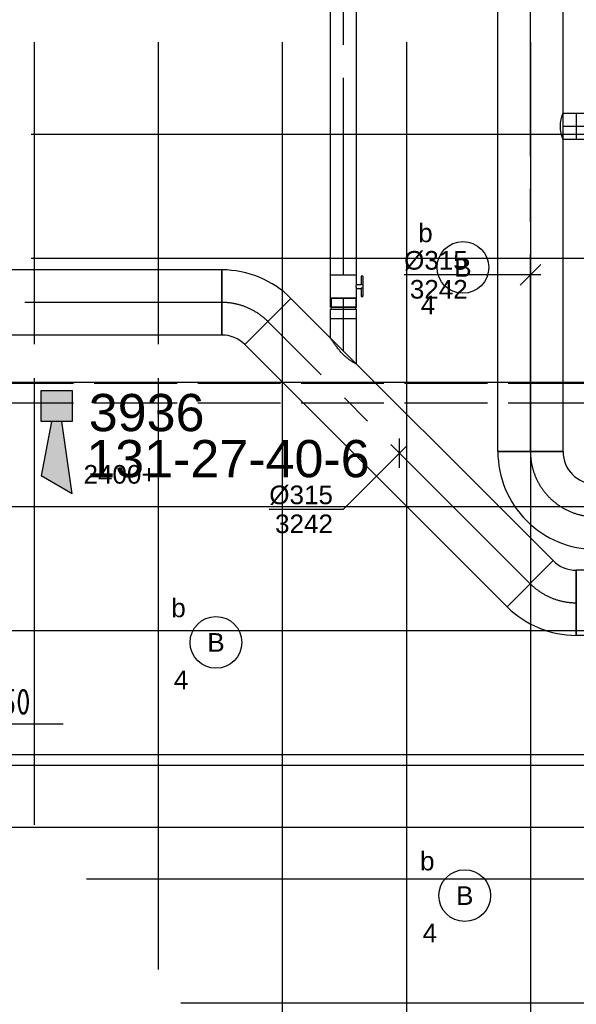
# Model space of a CAD drawing. Extents: x -132501 to 411300, y -42818 to 427495.
# Tile 89 of 256: x 21136 to 23826, y 24906 to 29667. Entities that reach past the tile are written whole.
import ezdxf
from ezdxf.enums import TextEntityAlignment as Align

# ---------------------------------------------------------------- set-up
doc = ezdxf.new("R2010")
doc.units = 0
doc.header["$LTSCALE"] = 50
doc.linetypes.add('CENTER2', pattern=[28.575000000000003, 19.05, -3.175, 3.175, -3.175])
doc.linetypes.add('E_GOOT5', pattern=[10, 8, -2])
doc.layers.get('0').update_dxf_attribs({"linetype": 'CONTINUOUS'})
for name, color, linetype in [('45 Plafond 2D arcering', 7, 'CONTINUOUS'), ('54GA', 3, 'CONTINUOUS'), ('brandmeldserienummers', 1, 'CONTINUOUS'), ('EL6131--', 2, 'CONTINUOUS'), ('EL6131--_VG', 2, 'CONTINUOUS'), ('EL6222--', 3, 'CONTINUOUS'), ('EL6311--', 3, 'CONTINUOUS'), ('EL6511--', 3, 'CONTINUOUS'), ('EM6131--', 1, 'CONTINUOUS'), ('WL524---', 90, 'CONTINUOUS'), ('WL570---_RETOUR', 112, 'CONTINUOUS'), ('WL570---_RETOUR_HL', 8, 'CONTINUOUS'), ('WL570---_TOEVOER', 3, 'CONTINUOUS'), ('WL570---_TOEVOER_HL', 8, 'CONTINUOUS'), ('WM570---_RETOUR', 1, 'CONTINUOUS'), ('WM570---_RETOUR_PR', 1, 'CONTINUOUS'), ('WM570---_TOEVOER', 1, 'CONTINUOUS'), ('WM570---_TOEVOER_PR', 1, 'CONTINUOUS')]:
    doc.layers.add(name, color=color, linetype=linetype)
doc.styles.add('BURO-018', font='ARIAL.TTF', dxfattribs={"height": 63})
doc.styles.add('ISO25', font='ISO', dxfattribs={"width": 0.9, "height": 125})

# ---------------------------------------------------------------- blocks, each defined once
blk = doc.blocks.new('E00028')
at = {"color": 0, "linetype": 'Continuous'}
for p, q in [((1.5, 11), (-1.5, 9.267949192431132)), ((1.5, 11), (0.5, 4)), ((-0.5, 4), (-1.5, 9.267949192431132)), ((-1.5, 4), (-1.5, 1)), ((1.5, 4), (-1.5, 4)), ((1.5, 1), (1.5, 4)), ((-1.5, 1), (1.5, 1))]:
    blk.add_line(p, q, dxfattribs=at)
for points in [[(-1.5, 9.267949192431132), (1.5, 11), (-0.5, 4), (0.5, 4)], [(-1.5, 4), (1.5, 4), (-1.5, 1), (1.5, 1)]]:
    blk.add_solid(points, dxfattribs=at)
at = {"color": 0, "linetype": 'Continuous', "style": 'BURO-018'}
blk.add_attdef('E_TEXT1', text='', height=1.8, dxfattribs=at).set_placement((0, 13.5), align=Align.MIDDLE)
at = {"color": 0, "linetype": 'Continuous', "style": 'BURO-018', "flags": 1}
blk.add_attdef('E_MATCODE', (0, 0), '', height=1.799999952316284, dxfattribs=at)
blk = doc.blocks.new('1115B3A')
at = {"color": 0, "linetype": 'Continuous'}
blk.add_circle((0, 0), 2.5, dxfattribs=at)
at = {"color": 0, "linetype": 'Continuous', "style": 'BURO-018'}
for tag, p in [('E_GKAST', (0, 8)), ('E_GROEP', (0, 5)), ('E_SGROEP', (4.5, 5)), ('E_ARMCODE', (0, 0)), ('E_SLET', (4.5, -1))]:
    blk.add_attdef(tag, text='', height=1.8, dxfattribs=at).set_placement(p, align=Align.MIDDLE)
blk = doc.blocks.new('*U403')
at = {"color": 0, "ltscale": 10}
for p, q in [((0, 62.5, -2932.158225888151), (64.09999999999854, 62.5, -2932.158225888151)), ((64.09999999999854, 62.5, -2932.158225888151), (64.09999999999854, -62.5, -2932.158225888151)), ((0, -62.5, -2932.158225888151), (64.09999999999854, -62.5, -2932.158225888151))]:
    blk.add_line(p, q, dxfattribs=at)
blk.add_spline([(-0.1269736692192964, -62.17933271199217, -2932.158225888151), (-0.5032978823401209, -61.22062132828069, -2932.158225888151), (-1.115286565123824, -59.63370352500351, -2932.158225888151), (-1.940482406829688, -57.43486322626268, -2932.158225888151), (-2.948203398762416, -54.64666350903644, -2932.158225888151), (-4.10034037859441, -51.29771507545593, -2932.158225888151), (-5.352432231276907, -47.422382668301, -2932.158225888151), (-6.655043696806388, -43.0604324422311, -2932.158225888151), (-7.955460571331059, -38.25662390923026, -2932.158225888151), (-9.199695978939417, -33.06025064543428, -2932.158225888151), (-10.33476802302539, -27.52463447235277, -2932.158225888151), (-11.3111647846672, -21.70657830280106, -2932.158225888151), (-12.08536261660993, -15.66578326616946, -2932.158225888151), (-12.62221783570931, -9.464236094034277, -2932.158225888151), (-12.89702336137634, -3.16557305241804, -2932.158225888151), (-12.89702336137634, 3.16557305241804, -2932.158225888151), (-12.62221783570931, 9.464236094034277, -2932.158225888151), (-12.08536261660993, 15.66578326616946, -2932.158225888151), (-11.3111647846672, 21.70657830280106, -2932.158225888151), (-10.33476802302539, 27.52463447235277, -2932.158225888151), (-9.199695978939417, 33.06025064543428, -2932.158225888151), (-7.955460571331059, 38.25662390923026, -2932.158225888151), (-6.655043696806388, 43.0604324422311, -2932.158225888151), (-5.352432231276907, 47.422382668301, -2932.158225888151), (-4.10034037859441, 51.29771507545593, -2932.158225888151), (-2.948203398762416, 54.64666350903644, -2932.158225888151), (-1.940482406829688, 57.43486322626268, -2932.158225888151), (-1.115286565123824, 59.63370352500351, -2932.158225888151), (-0.5032978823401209, 61.22062132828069, -2932.158225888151), (-0.1269736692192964, 62.17933271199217, -2932.158225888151), (0, 62.5, -2932.158225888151)], degree=3, dxfattribs=at)
at = {"layer": 'WL570---_RETOUR_HL', "linetype": 'CENTER2'}
blk.add_line((0, 0, -2932.158225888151), (64.09999999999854, 0, -2932.158225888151), dxfattribs=at)
at = {"layer": 'WM570---_RETOUR_PR', "color": 1, "style": 'BURO-018'}
blk.add_attdef('POSNR', text='', height=90, dxfattribs=at).set_placement((0, 0), align=Align.MIDDLE)
blk = doc.blocks.new('*U404')
at = {"color": 0, "ltscale": 10}
for p, q in [((-49.29999999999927, 62.5, -2932.15822588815), (-5, 62.5, -2932.15822588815)), ((-49.29999999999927, 62.5, -2932.15822588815), (-49.29999999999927, -62.5, -2932.15822588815)), ((-5, 62.5, -2932.15822588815), (-5, -62.5, -2932.15822588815)), ((-5, 59.375, -2932.15822588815), (5, 59.375, -2932.15822588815)), ((5, 62.5, -2932.15822588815), (49.29999999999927, 62.5, -2932.15822588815)), ((5, 62.5, -2932.15822588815), (5, -62.5, -2932.15822588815)), ((49.29999999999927, 62.5, -2932.15822588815), (49.29999999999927, -62.5, -2932.15822588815)), ((-49.29999999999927, -62.5, -2932.15822588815), (-5, -62.5, -2932.15822588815)), ((-5, -59.375, -2932.15822588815), (5, -59.375, -2932.15822588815)), ((5, -62.5, -2932.15822588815), (49.29999999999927, -62.5, -2932.15822588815))]:
    blk.add_line(p, q, dxfattribs=at)
at = {"layer": 'WL570---_RETOUR_HL', "linetype": 'CENTER2'}
blk.add_line((-49.29999999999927, 0, -2932.15822588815), (49.29999999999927, 0, -2932.15822588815), dxfattribs=at)
at = {"layer": 'WM570---_RETOUR_PR', "color": 1, "style": 'BURO-018'}
blk.add_attdef('POSNR', text='', height=90, dxfattribs=at).set_placement((0, 0), align=Align.MIDDLE)
blk = doc.blocks.new('*U879')
at = {"color": 0, "ltscale": 10}
for p, q in [((0, 150, -3029.999999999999), (14793.99558949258, 150, -3029.999999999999)), ((0, -150, -3029.999999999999), (14793.99558949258, -150, -3029.999999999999))]:
    blk.add_line(p, q, dxfattribs=at)
at = {"layer": 'EM6131--', "color": 1, "style": 'BURO-018'}
blk.add_attdef('POSNR', text='', height=90, dxfattribs=at).set_placement((0, 0), align=Align.MIDDLE)
blk = doc.blocks.new('*U928')
at = {"color": 0, "ltscale": 10}
for p, q in [((-19.09188309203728, 203.6467529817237, -3242.158225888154), (203.6467529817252, -19.09188309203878, -3242.158225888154)), ((-130.4999999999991, -157.5, -3242.158225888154), (-130.4999999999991, 157.5000000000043, -3242.158225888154))]:
    blk.add_line(p, q, dxfattribs=at)
for centre, radius, start, end in [((-130.5000000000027, 315.054869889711, -3242.158225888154), 157.5548698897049, 270.0000000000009, 314.999999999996), ((-130.5000000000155, 315.054869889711, -3242.158225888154), 472.5548698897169, 270.0000000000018, 314.9999999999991)]:
    blk.add_arc(centre, radius, start, end, dxfattribs=at)
at = {"layer": 'WL570---_TOEVOER_HL', "linetype": 'CENTER2'}
blk.add_arc((-130.4999999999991, 315.0548698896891, -3242.158225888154), 315.0548698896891, 270, 315, dxfattribs=at)
at = {"layer": 'WM570---_TOEVOER_PR', "color": 1, "style": 'BURO-018'}
blk.add_attdef('POSNR', text='', height=90, dxfattribs=at).set_placement((0, 0), align=Align.MIDDLE)
blk = doc.blocks.new('*U929')
at = {"color": 0, "ltscale": 10}
for p, q in [((7.275957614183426e-12, 88.38834764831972, -3242.158225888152), (67.00640302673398, 155.3947506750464, -3242.158225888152)), ((67.00640302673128, 155.3947506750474, -3242.158225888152), (155.3947506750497, 67.0064030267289, -3242.158225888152)), ((0.09977234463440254, -88.28857530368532, -3242.158225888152), (155.3947506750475, 67.00640302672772, -3242.158225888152))]:
    blk.add_line(p, q, dxfattribs=at)
blk.add_spline([(-0.1269736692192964, -88.0618292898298, -3242.158225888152), (-0.5032978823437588, -87.08233086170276, -3242.158225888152), (-1.115286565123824, -85.45007886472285, -3242.158225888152), (-1.940482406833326, -83.1656449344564, -3242.158225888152), (-2.948203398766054, -80.23025607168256, -3242.158225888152), (-4.10034037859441, -76.64626475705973, -3242.158225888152), (-5.352432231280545, -72.4178089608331, -3242.158225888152), (-6.655043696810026, -67.55169125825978, -3242.158225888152), (-7.955460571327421, -62.05849695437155, -3242.158225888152), (-9.199695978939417, -55.95395081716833, -3242.158225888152), (-10.33476802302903, -49.26047939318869, -3242.158225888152), (-11.3111647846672, -42.00890221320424, -3242.158225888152), (-12.08536261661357, -34.24012577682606, -3242.158225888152), (-12.62221783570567, -26.00666887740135, -3242.158225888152), (-12.8970233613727, -17.37381970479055, -3242.158225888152), (-12.89702336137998, -8.420227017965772, -3242.158225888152), (-12.62221783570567, 0.7622332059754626, -3242.158225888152), (-12.08536261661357, 10.06940054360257, -3242.158225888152), (-11.3111647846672, 19.3865726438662, -3242.158225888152), (-10.33476802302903, 28.59094334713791, -3242.158225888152), (-9.199695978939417, 37.55455885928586, -3242.158225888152), (-7.955460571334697, 46.14757581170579, -3242.158225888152), (-6.655043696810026, 54.24160386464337, -3242.158225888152), (-5.352432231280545, 61.71294449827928, -3242.158225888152), (-4.10034037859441, 68.44558399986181, -3242.158225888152), (-2.948203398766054, 74.33384927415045, -3242.158225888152), (-1.94048240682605, 79.28468012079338, -3242.158225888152), (-1.115286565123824, 83.21950573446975, -3242.158225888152), (-0.5032978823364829, 86.07573509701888, -3242.158225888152), (-0.1269736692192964, 87.80788195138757, -3242.158225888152), (0, 88.38834764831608, -3242.158225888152)], degree=3, dxfattribs=at)
at = {"layer": 'WL570---_TOEVOER_HL', "linetype": 'CENTER2'}
blk.add_line((0, -2.728484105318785e-12, -3242.158225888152), (111.2005768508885, 111.2005768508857, -3242.158225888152), dxfattribs=at)
at = {"layer": 'WM570---_TOEVOER_PR', "color": 1, "style": 'BURO-018'}
blk.add_attdef('POSNR', text='', height=90, dxfattribs=at).set_placement((0, 0), align=Align.MIDDLE)
blk = doc.blocks.new('*U930')
at = {"color": 0, "ltscale": 10}
for p, q in [((-49.29999999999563, 62.5, -3242.158225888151), (-4.999999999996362, 62.49999999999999, -3242.158225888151)), ((-49.29999999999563, 62.5, -3242.158225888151), (-49.29999999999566, -62.5, -3242.158225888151)), ((-4.999999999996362, 62.5, -3242.158225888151), (-4.999999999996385, -62.5, -3242.158225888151)), ((-4.999999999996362, 59.375, -3242.158225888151), (5.000000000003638, 59.375, -3242.158225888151)), ((5.000000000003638, 62.5, -3242.158225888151), (49.30000000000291, 62.49999999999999, -3242.158225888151)), ((5.000000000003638, 62.5, -3242.158225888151), (5.000000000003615, -62.5, -3242.158225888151)), ((49.30000000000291, 62.5, -3242.158225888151), (49.30000000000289, -62.5, -3242.158225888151)), ((-49.29999999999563, -62.5, -3242.158225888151), (-4.999999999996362, -62.50000000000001, -3242.158225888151)), ((-4.999999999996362, -59.375, -3242.158225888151), (5.000000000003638, -59.375, -3242.158225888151)), ((5.000000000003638, -62.5, -3242.158225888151), (49.30000000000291, -62.50000000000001, -3242.158225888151))]:
    blk.add_line(p, q, dxfattribs=at)
at = {"layer": 'WL570---_TOEVOER_HL', "linetype": 'CENTER2'}
blk.add_line((-49.29999999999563, 0, -3242.158225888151), (49.30000000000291, -1.811252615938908e-14, -3242.158225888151), dxfattribs=at)
at = {"layer": 'WM570---_TOEVOER_PR', "color": 1, "style": 'BURO-018'}
blk.add_attdef('POSNR', text='', height=90, dxfattribs=at).set_placement((0, 0), align=Align.MIDDLE)
blk = doc.blocks.new('*U931')
at = {"color": 2, "ltscale": 10}
for p, q in [((-56.44999999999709, 59.375, -3242.15822588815), (-100.7499999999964, 59.37500000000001, -3242.15822588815)), ((-100.7499999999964, -59.375, -3242.15822588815), (-100.7499999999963, 59.375, -3242.15822588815)), ((-56.44999999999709, 62.5, -3242.15822588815), (56.45000000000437, 62.49999999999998, -3242.15822588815)), ((-56.44999999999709, -62.5, -3242.15822588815), (-56.44999999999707, 62.5, -3242.15822588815)), ((56.45000000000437, 62.5, -3242.15822588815), (56.45000000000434, -62.5, -3242.15822588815)), ((-56.44999999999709, -59.375, -3242.15822588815), (-100.7499999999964, -59.37499999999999, -3242.15822588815)), ((-56.44999999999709, -62.5, -3242.15822588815), (-9.40833333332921, -62.50000000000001, -3242.15822588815)), ((-49.40796737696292, -85.41666666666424, -3242.15822588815), (-49.40796737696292, -93.74999999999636, -3242.15822588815)), ((-48.36630071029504, -85.41666666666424, -3242.15822588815), (-49.40796737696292, -85.41666666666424, -3242.15822588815)), ((-49.40796737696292, -93.74999999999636, -3242.15822588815), (-48.36630071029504, -93.75000000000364, -3242.15822588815)), ((-7.576928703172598, -85.41666666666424, -3242.15822588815), (-48.36630071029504, -85.41666666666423, -3242.15822588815)), ((-48.36630071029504, -93.75000000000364, -3242.15822588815), (-48.36630071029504, -85.41666666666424, -3242.15822588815)), ((-7.576928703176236, -93.75000000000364, -3242.15822588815), (-48.36630071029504, -93.75000000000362, -3242.15822588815)), ((-9.40833333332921, -62.5, -3242.15822588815), (-9.408333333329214, -85.41666666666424, -3242.15822588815)), ((-7.576928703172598, -85.41666666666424, -3242.15822588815), (-7.576928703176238, -93.75, -3242.15822588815)), ((9.408333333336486, -93.75, -3242.15822588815), (-7.576928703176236, -93.75, -3242.15822588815)), ((9.408333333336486, -62.5, -3242.15822588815), (9.408333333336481, -93.75, -3242.15822588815)), ((9.408333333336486, -62.5, -3242.15822588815), (56.45000000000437, -62.50000000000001, -3242.15822588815)), ((49.40796737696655, -85.41666666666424, -3242.15822588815), (9.408333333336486, -85.41666666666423, -3242.15822588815)), ((49.40796737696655, -93.75000000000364, -3242.15822588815), (9.408333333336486, -93.75000000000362, -3242.15822588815)), ((49.40796737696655, -93.75000000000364, -3242.15822588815), (49.40796737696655, -85.41666666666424, -3242.15822588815))]:
    blk.add_line(p, q, dxfattribs=at)
blk.add_spline([(-9.360062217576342, -62.49275180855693, -3242.15822588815), (-9.21574419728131, -62.47129905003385, -3242.15822588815), (-8.976860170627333, -62.43650600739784, -3242.15822588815), (-8.64586141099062, -62.38977627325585, -3242.15822588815), (-8.226144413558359, -62.33299861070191, -3242.15822588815), (-7.722016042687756, -62.26847352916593, -3242.15822588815), (-7.138649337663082, -62.19882296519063, -3242.15822588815), (-6.482030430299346, -62.12688614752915, -3242.15822588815), (-5.758897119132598, -62.05560538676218, -3242.15822588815), (-4.976669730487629, -61.98790612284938, -3242.15822588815), (-4.143374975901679, -61.92657604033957, -3242.15822588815), (-3.267563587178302, -61.874148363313, -3242.15822588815), (-2.358222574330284, -61.83279451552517, -3242.15822588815), (-1.424683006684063, -61.8042311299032, -3242.15822588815), (-0.4765242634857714, -61.78964589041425, -3242.15822588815), (0.4765242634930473, -61.78964589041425, -3242.15822588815), (1.424683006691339, -61.8042311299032, -3242.15822588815), (2.35822257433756, -61.83279451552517, -3242.15822588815), (3.267563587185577, -61.874148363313, -3242.15822588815), (4.143374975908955, -61.92657604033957, -3242.15822588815), (4.976669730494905, -61.98790612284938, -3242.15822588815), (5.758897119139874, -62.05560538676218, -3242.15822588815), (6.482030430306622, -62.12688614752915, -3242.15822588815), (7.138649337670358, -62.19882296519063, -3242.15822588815), (7.722016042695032, -62.26847352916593, -3242.15822588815), (8.226144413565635, -62.33299861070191, -3242.15822588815), (8.645861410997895, -62.38977627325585, -3242.15822588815), (8.976860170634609, -62.43650600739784, -3242.15822588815), (9.215744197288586, -62.47129905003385, -3242.15822588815), (9.360062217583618, -62.49275180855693, -3242.15822588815), (9.408333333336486, -62.5, -3242.15822588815)], degree=3, dxfattribs=at)
at = {"layer": 'WL570---_TOEVOER', "color": 1, "style": 'BURO-018'}
blk.add_attdef('I', text='', height=90, dxfattribs=at).set_placement((0, 0), align=Align.MIDDLE)
at = {"layer": 'WM570---_TOEVOER_PR', "color": 1, "style": 'BURO-018'}
blk.add_attdef('POSNR', text='', height=90, dxfattribs=at).set_placement((0, 0), align=Align.MIDDLE)
blk = doc.blocks.new('*U932')
at = {"color": 0, "ltscale": 10}
for p, q in [((3.637978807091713e-12, 62.5, -3242.15822588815), (2465.397385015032, 62.49999999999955, -3242.15822588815)), ((2465.397385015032, 62.49999999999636, -3242.15822588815), (2465.397385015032, -62.50000000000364, -3242.15822588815)), ((3.637978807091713e-12, -62.5, -3242.15822588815), (2465.397385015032, -62.50000000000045, -3242.15822588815))]:
    blk.add_line(p, q, dxfattribs=at)
at = {"layer": 'WL570---_TOEVOER_HL', "linetype": 'CENTER2'}
blk.add_line((3.637978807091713e-12, 0, -3242.15822588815), (2465.397385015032, -4.528861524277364e-13, -3242.15822588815), dxfattribs=at)
at = {"layer": 'WM570---_TOEVOER_PR', "color": 1, "style": 'BURO-018'}
blk.add_attdef('POSNR', text='', height=90, dxfattribs=at).set_placement((0, 0), align=Align.MIDDLE)
blk = doc.blocks.new('*U935')
at = {"color": 0, "ltscale": 10}
for p, q in [((4.092726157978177e-12, 157.5, -3242.158225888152), (1792.613740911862, 157.4999999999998, -3242.158225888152)), ((4.547473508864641e-13, -157.5, -3242.158225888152), (4.897193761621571e-13, 157.5000000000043, -3242.158225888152)), ((1792.613740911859, 157.5000000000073, -3242.158225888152), (1792.613740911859, -157.499999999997, -3242.158225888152)), ((4.547473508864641e-13, -157.5, -3242.158225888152), (1792.613740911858, -157.5000000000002, -3242.158225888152))]:
    blk.add_line(p, q, dxfattribs=at)
at = {"layer": 'WL570---_TOEVOER_HL', "linetype": 'CENTER2'}
blk.add_line((4.547473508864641e-13, 0, -3242.158225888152), (1792.613740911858, -1.99020104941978e-13, -3242.158225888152), dxfattribs=at)
at = {"layer": 'WM570---_TOEVOER_PR', "color": 1, "style": 'BURO-018'}
blk.add_attdef('POSNR', text='', height=90, dxfattribs=at).set_placement((0, 0), align=Align.MIDDLE)
blk = doc.blocks.new('*U936')
at = {"layer": 'WM570---_TOEVOER', "color": 0, "ltscale": 10}
for p, q in [((-1.110223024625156e-14, -70.71067811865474), (1.110223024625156e-14, 70.71067811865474)), ((35.35533905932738, 35.35533905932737), (-271.9688495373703, -271.9688495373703)), ((-271.9688495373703, -271.9688495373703), (-629.5404730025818, -271.9688495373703))]:
    blk.add_line(p, q, dxfattribs=at)
at = {"layer": 'WM570---_TOEVOER', "color": 0, "style": 'BURO-018'}
for s, p in [('%%c315', (-629.5404730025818, -246.9688495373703)), ('3242', (-601.6687131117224, -386.9688495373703))]:
    blk.add_text(s, height=90, dxfattribs=at).set_placement(p)
blk = doc.blocks.new('*U937')
at = {"color": 0, "ltscale": 10}
for p, q in [((-130.5, -157.5, -3242.158225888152), (-130.5, 157.5, -3242.158225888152)), ((203.6467529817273, 19.09188309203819, -3242.158225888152), (-19.09188309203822, -203.6467529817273, -3242.158225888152))]:
    blk.add_line(p, q, dxfattribs=at)
for centre, radius, start, end in [((-130.5000000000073, -315.0548698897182, -3242.158225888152), 472.5548698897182, 45.00000000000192, 89.99999999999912), ((-130.5000000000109, -315.0548698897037, -3242.158225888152), 157.5548698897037, 45.00000000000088, 89.999999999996)]:
    blk.add_arc(centre, radius, start, end, dxfattribs=at)
at = {"layer": 'WL570---_TOEVOER_HL', "linetype": 'CENTER2'}
blk.add_arc((-130.5, -315.0548698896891, -3242.158225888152), 315.0548698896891, 45, 90, dxfattribs=at)
at = {"layer": 'WM570---_TOEVOER_PR', "color": 1, "style": 'BURO-018'}
blk.add_attdef('POSNR', text='', height=90, dxfattribs=at).set_placement((0, 0), align=Align.MIDDLE)
blk = doc.blocks.new('*U938')
at = {"color": 0, "ltscale": 10}
for p, q in [((0, 157.5, -3242.158225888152), (1034.412505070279, 157.4999999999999, -3242.158225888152)), ((1034.412505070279, 157.5, -3242.158225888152), (1034.412505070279, -157.5, -3242.158225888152)), ((0, -157.5, -3242.158225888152), (1034.412505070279, -157.5000000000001, -3242.158225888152))]:
    blk.add_line(p, q, dxfattribs=at)
at = {"layer": 'WL570---_TOEVOER_HL', "linetype": 'CENTER2'}
blk.add_line((0, 0, -3242.158225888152), (1034.412505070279, -1.266789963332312e-13, -3242.158225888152), dxfattribs=at)
at = {"layer": 'WM570---_TOEVOER_PR', "color": 1, "style": 'BURO-018'}
blk.add_attdef('POSNR', text='', height=90, dxfattribs=at).set_placement((0, 0), align=Align.MIDDLE)
blk = doc.blocks.new('*U942')
at = {"color": 0, "ltscale": 10}
for p, q in [((-315, -157.5, -3242.158225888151), (-314.9999999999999, 157.5, -3242.158225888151)), ((157.5, -315, -3242.158225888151), (-157.5, -314.9999999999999, -3242.158225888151))]:
    blk.add_line(p, q, dxfattribs=at)
for centre, radius, start, end in [((-314.9999999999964, -314.9999999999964, -3242.158225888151), 472.4999999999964, 359.9999999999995, 90.0000000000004), ((-315.0000000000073, -315.0000000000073, -3242.158225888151), 157.5000000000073, 2.637889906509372e-12, 89.99999999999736)]:
    blk.add_arc(centre, radius, start, end, dxfattribs=at)
at = {"layer": 'WL570---_RETOUR_HL', "linetype": 'CENTER2'}
blk.add_arc((-315, -315, -3242.158225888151), 315, 0, 90, dxfattribs=at)
at = {"layer": 'WM570---_RETOUR_PR', "color": 1, "style": 'BURO-018'}
blk.add_attdef('POSNR', text='', height=90, dxfattribs=at).set_placement((0, 0), align=Align.MIDDLE)
blk = doc.blocks.new('*U943')
at = {"color": 0, "ltscale": 10}
for p, q in [((3.637978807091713e-12, 157.5000000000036, -3242.158225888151), (2161.914397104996, 157.5000000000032, -3242.158225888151)), ((3.637978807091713e-12, -157.4999999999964, -3242.158225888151), (3.695843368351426e-12, 157.5000000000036, -3242.158225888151)), ((2161.914397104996, 157.5, -3242.158225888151), (2161.914397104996, -157.5, -3242.158225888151)), ((3.637978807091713e-12, -157.4999999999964, -3242.158225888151), (2161.914397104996, -157.4999999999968, -3242.158225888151))]:
    blk.add_line(p, q, dxfattribs=at)
at = {"layer": 'WL570---_RETOUR_HL', "linetype": 'CENTER2'}
blk.add_line((3.637978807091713e-12, 3.637978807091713e-12, -3242.158225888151), (2161.914397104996, 3.240841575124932e-12, -3242.158225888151), dxfattribs=at)
at = {"layer": 'WM570---_RETOUR_PR', "color": 1, "style": 'BURO-018'}
blk.add_attdef('POSNR', text='', height=90, dxfattribs=at).set_placement((0, 0), align=Align.MIDDLE)
blk = doc.blocks.new('*U944')
at = {"layer": 'WM570---_RETOUR', "color": 0, "ltscale": 10}
for p, q in [((-49.99999999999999, -49.99999999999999), (49.99999999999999, 49.99999999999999)), ((50, -6.123233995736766e-15), (-610.675505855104, 7.478618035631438e-14))]:
    blk.add_line(p, q, dxfattribs=at)
at = {"layer": 'WM570---_RETOUR', "color": 0, "style": 'BURO-018'}
for s, p in [('%%c315', (-610.675505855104, 25.00000000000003)), ('3242', (-582.8037459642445, -115))]:
    blk.add_text(s, height=90, dxfattribs=at).set_placement(p)
blk = doc.blocks.new('*U1634')
at = {"color": 0, "ltscale": 10}
for p, q in [((0, 157.5000000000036, -3242.158225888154), (1898.342278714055, 157.5000000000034, -3242.158225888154)), ((0, -157.4999999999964, -3242.158225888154), (3.857637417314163e-14, 157.5000000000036, -3242.158225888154)), ((1898.342278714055, 157.5000000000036, -3242.158225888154), (1898.342278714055, -157.4999999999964, -3242.158225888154)), ((0, -157.4999999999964, -3242.158225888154), (1898.342278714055, -157.4999999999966, -3242.158225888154))]:
    blk.add_line(p, q, dxfattribs=at)
at = {"layer": 'WL570---_TOEVOER_HL', "linetype": 'CENTER2'}
blk.add_line((0, 3.637978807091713e-12, -3242.158225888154), (1898.342278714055, 3.405498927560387e-12, -3242.158225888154), dxfattribs=at)
at = {"layer": 'WM570---_TOEVOER_PR', "color": 1, "style": 'BURO-018'}
blk.add_attdef('POSNR', text='', height=90, dxfattribs=at).set_placement((0, 0), align=Align.MIDDLE)
blk = doc.blocks.new('GAFGHYHY')
at = {"layer": '45 Plafond 2D arcering', "linetype": 'Continuous'}
h = blk.add_hatch(dxfattribs=at)
h.set_pattern_fill('RASTER_600_0002', color=8, style=0, pattern_type=2)
h.set_pattern_definition([(0, (329606.6039655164, 263113.0164054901), (0, 600), []), (90, (329606.6039655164, 263113.0164054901), (-600, 0), [])])
h.paths.add_polyline_path([(314958.4484486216, 262579.1641033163), (311651.3856012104, 262579.1641033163), (311651.3856012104, 260865.8213427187), (318334.3856012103, 260865.8213427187), (318334.3856012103, 255497.548901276), (322319.3858894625, 254963.888382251), (325862.8856012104, 254725.6584581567), (325862.8856012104, 257249.2687077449), (333290.8856012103, 257249.2687077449), (333290.8856012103, 254942.5259475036), (336798.324696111, 255489.678399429), (340391.3464691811, 256042.0766862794), (347581.1320038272, 257147.4485607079), (347540.0042540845, 258187.0408377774), (344346.2374735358, 258187.0408377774), (344274.0276694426, 258060.1071111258, -0.2927741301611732), (338835.1502440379, 268360.9548132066), (333245.8043765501, 267502.245652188), (329585.4417988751, 267292.1290713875), (328865.1988823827, 267293.5379741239, 0.01313377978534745), (328865.6683573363, 267533.5375149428), (329496.8869935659, 267532.3027569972), (329497.1041820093, 270676.7641032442), (328743.0875005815, 270676.7641032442), (328743.0875005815, 270841.7641032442), (329497.1055634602, 270841.7641032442), (329497.1055634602, 272301.7641032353), (326028.5856012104, 272301.7641032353), (326028.5856012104, 270841.7641032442), (326783.0875005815, 270841.7641032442), (326783.0875005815, 270676.7641032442), (326008.5856012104, 270676.7641032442), (315530.2996312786, 270676.7641032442, -0.06356526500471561), (316101.1455684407, 268525.0756693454), (316090.0725138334, 268527.2530816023, -0.003566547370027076), (316103.7128682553, 268406.4108793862), (316579.7973396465, 268479.8951624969), (316533.0012536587, 268710.3932426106), (316693.973066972, 268745.3050008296, -0.1356799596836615), (316433.9819192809, 263929.0466205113), (316277.9569696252, 263980.9998569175), (316414.7757330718, 264431.9906666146), (314732.6044793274, 264431.9906666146, 0.01816797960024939)], flags=0)
h.paths.add_polyline_path([(325877.1581249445, 261732.8260382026, -51.8167411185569), (326135.6591064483, 261974.1158924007), (326121.4581252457, 261988.1989365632), (325864.0853531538, 261747.9621750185)], flags=0)
h.paths.add_polyline_path([(329466.0667907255, 263438.9307410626, -0.9999999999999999), (335716.0667907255, 263438.9307410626, -0.9999999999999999)], flags=0)
h.paths.add_polyline_path([(339101.6930176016, 258177.7519564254, -0.9999999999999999), (333851.6930176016, 258177.7519564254, -0.9999999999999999)], flags=0)

msp = doc.modelspace()

# ---------------------------------------------------------------- linework, layer by layer
at = {"layer": '54GA', "color": 1, "linetype": 'Continuous'}
msp.add_line((20326.84467018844, 26261.39670618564), (21346.87118211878, 26261.39670618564), dxfattribs=at)
at = {"layer": 'EL6131--_VG', "linetype": 'E_GOOT5'}
for p, q in [((12996.32804989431, 27908.7947227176, 3000), (33344.63758337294, 27908.7947227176, 3000)), ((12996.32804989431, 27908.7947227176, 3000), (33344.63758337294, 27908.7947227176, 3000)), ((12996.32804989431, 27813.87975764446, 3000), (33344.63758337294, 27813.87975764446, 3000)), ((12996.32804989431, 27813.87975764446, 3000), (33344.63758337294, 27813.87975764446, 3000))]:
    msp.add_line(p, q, dxfattribs=at)

# ---------------------------------------------------------------- block references
at = {"layer": 'EL6131--'}
msp.add_blockref('*U879', (17357.71491338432, 25912.09069962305, 3029.999999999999), dxfattribs=at)
at = {"layer": 'EL6311--'}
ref = msp.add_blockref('1115B3A', (23278.30270293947, 28468.7555566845), dxfattribs=dict(at, xscale=50.00000000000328, yscale=50.00000000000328, zscale=50, rotation=181.9948371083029))
ref.add_attrib('E_ARMCODE', 'B', dxfattribs={"layer": '0', "color": 1, "linetype": 'Continuous', "height": 90, "style": 'BURO-018'}).set_placement((23278.30270293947, 28468.7555566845), align=Align.MIDDLE)
ref.add_attrib('E_SLET', 'b', dxfattribs={"layer": '0', "color": 1, "linetype": 'Continuous', "height": 90, "style": 'BURO-018'}).set_placement((23097.3171062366, 28637.55784868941), align=Align.MIDDLE)
ref.add_attrib('E_GROEP', '4', dxfattribs={"layer": '0', "color": 1, "linetype": 'Continuous', "height": 90, "style": 'BURO-018'}).set_placement((23109.50041093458, 28287.76995998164), align=Align.MIDDLE)
ref = msp.add_blockref('1115B3A', (22084.74472929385, 26655.66316935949), dxfattribs=dict(at, xscale=50.00000000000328, yscale=50.00000000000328, zscale=50, rotation=181.9948371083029))
ref.add_attrib('E_ARMCODE', 'B', dxfattribs={"layer": '0', "color": 1, "linetype": 'Continuous', "height": 90, "style": 'BURO-018'}).set_placement((22084.74472929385, 26655.66316935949), align=Align.MIDDLE)
ref.add_attrib('E_SLET', 'b', dxfattribs={"layer": '0', "color": 1, "linetype": 'Continuous', "height": 90, "style": 'BURO-018'}).set_placement((21903.75913259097, 26824.46546136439), align=Align.MIDDLE)
ref.add_attrib('E_GROEP', '4', dxfattribs={"layer": '0', "color": 1, "linetype": 'Continuous', "height": 90, "style": 'BURO-018'}).set_placement((21915.94243728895, 26474.67757265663), align=Align.MIDDLE)
ref = msp.add_blockref('1115B3A', (23287.09186648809, 25431.44814770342), dxfattribs=dict(at, xscale=50.00000000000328, yscale=50.00000000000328, zscale=50, rotation=181.9948371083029))
ref.add_attrib('E_ARMCODE', 'B', dxfattribs={"layer": '0', "color": 1, "linetype": 'Continuous', "height": 90, "style": 'BURO-018'}).set_placement((23287.09186648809, 25431.44814770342), align=Align.MIDDLE)
ref.add_attrib('E_SLET', 'b', dxfattribs={"layer": '0', "color": 1, "linetype": 'Continuous', "height": 90, "style": 'BURO-018'}).set_placement((23106.10626978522, 25600.25043970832), align=Align.MIDDLE)
ref.add_attrib('E_GROEP', '4', dxfattribs={"layer": '0', "color": 1, "linetype": 'Continuous', "height": 90, "style": 'BURO-018'}).set_placement((23118.28957448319, 25250.46255100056), align=Align.MIDDLE)
at = {"layer": 'EL6511--', "xscale": -50.00000000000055, "yscale": 50, "zscale": 50, "rotation": 179.9727928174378}
msp.add_blockref('E00028', (21315.05796353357, 27924.20519329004), dxfattribs=at)
at = {"layer": 'WL524---'}
msp.add_blockref('GAFGHYHY', (-304837.0444749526, -242743.8149120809), dxfattribs=at)
at = {"layer": 'WL570---_RETOUR'}
for name, p, rotation in [('*U943', (23604.65622253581, 27578.56464954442, 3242.158225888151), 90), ('*U942', (23604.65622253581, 27263.56464954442, 3242.158225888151), 180)]:
    msp.add_blockref(name, p, dxfattribs=dict(at, rotation=rotation))
for name, p in [('*U403', (23762.15622253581, 29151.54594851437, 3242.158225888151)), ('*U404', (23875.55622253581, 29151.54594851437, 3242.15822588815))]:
    msp.add_blockref(name, p, dxfattribs=at)
at = {"layer": 'WL570---_TOEVOER'}
for name, p, rotation in [('*U932', (22701.16267913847, 28433.49219092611, 3242.15822588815), 90), ('*U928', (22243.55032923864, 28299.60454082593, 3242.158225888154), 135), ('*U1634', (22113.05032923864, 28299.60454082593, 3242.158225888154), 180), ('*U931', (22701.16267913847, 28377.04219092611, 3242.15822588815), 90), ('*U935', (23603.39709643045, 26939.75777363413, 3242.158225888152), 135), ('*U929', (22701.16267913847, 28064.73082699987, 3242.158225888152), 45), ('*U930', (22701.16267913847, 28271.29219092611, 3242.158225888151), 90), ('*U937', (23695.67453137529, 26847.48033868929, 3242.158225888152), 180), ('*U938', (24860.58703644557, 26847.48033868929, 3242.158225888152), 180)]:
    msp.add_blockref(name, p, dxfattribs=dict(at, rotation=rotation))
at = {"layer": 'WM570---_RETOUR'}
msp.add_blockref('*U944', (23604.65622253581, 28433.2015530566, 3242.158225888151), dxfattribs=at)
at = {"layer": 'WM570---_TOEVOER'}
msp.add_blockref('*U936', (22972.00816111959, 27571.14670894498, 3242.158225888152), dxfattribs=at)

# ---------------------------------------------------------------- texts
at = {"layer": '54GA', "color": 2, "linetype": 'Continuous', "style": 'ISO25', "width": 0.9}
msp.add_text('500x250', height=125, dxfattribs=at).set_placement((20695.60061036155, 26306.00427959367))
at = {"layer": 'brandmeldserienummers', "color": 1, "style": 'BURO-018'}
for s, p in [('3936', (21469.786220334, 27677.15180554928)), ('131-27-40-6', (21457.72993419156, 27454.42983840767))]:
    msp.add_text(s, height=180, dxfattribs=at).set_placement(p)
at = {"layer": 'EL6222--', "color": 1, "style": 'BURO-018'}
msp.add_text('2400+', height=90, dxfattribs=at).set_placement((21444.47612760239, 27423.38871132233))

doc.saveas('drawing.dxf')
